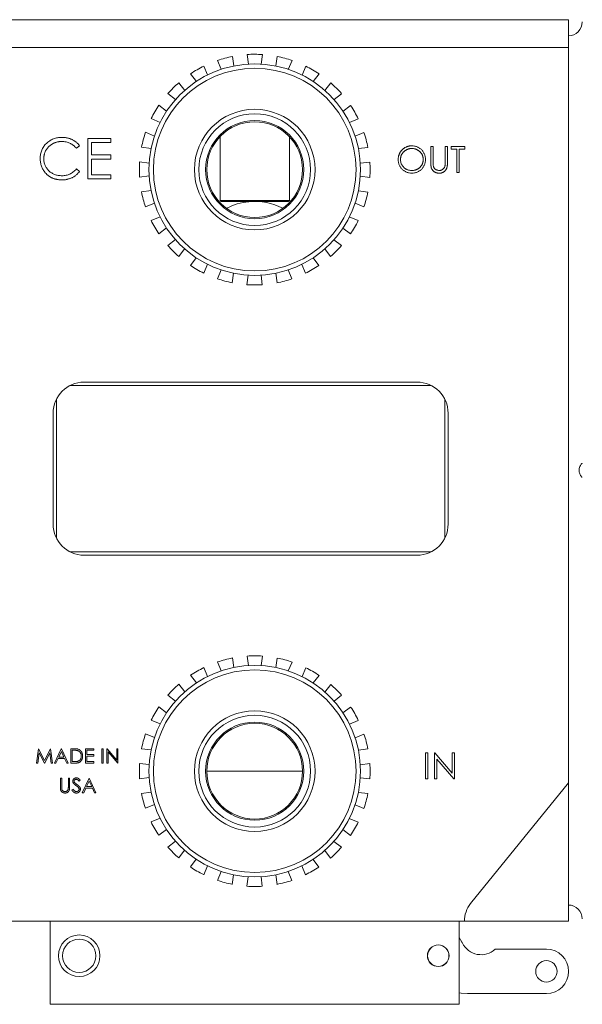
# Model space of a CAD drawing. Header units: inches. Extents: x 1.11 to 7.73, y 1.34 to 8.12.
# Tile 3 of 13: x 5.65 to 6.5, y 1.34 to 2.82. Entities that reach past the tile are written whole.
import ezdxf

# ---------------------------------------------------------------- set-up
doc = ezdxf.new("R2010")
doc.units = ezdxf.units.IN
doc.header["$MEASUREMENT"] = 0

msp = doc.modelspace()

# ---------------------------------------------------------------- linework, layer by layer
at = {"color": 7, "linetype": 'Continuous', "lineweight": 15}
for p, q in [((5.5318, 2.8214), (6.4742, 2.8214)), ((6.4742, 2.8214), (6.4742, 2.7798)), ((6.4742, 2.7798), (5.5318, 2.7798)), ((5.9696, 2.7663), (5.9715, 2.7519)), ((5.9935, 2.7548), (5.9916, 2.7692)), ((6.0147, 2.7691), (6.0128, 2.7548)), ((6.0349, 2.7519), (6.0368, 2.7662)), ((6.4742, 1.6749), (6.4742, 2.7798)), ((5.9267, 2.7518), (5.9322, 2.7384)), ((5.9528, 2.7469), (5.9472, 2.7603)), ((6.0591, 2.7602), (6.0535, 2.7468)), ((6.0741, 2.7383), (6.0796, 2.7517)), ((5.9155, 2.7288), (5.9067, 2.7403)), ((6.0996, 2.7401), (6.0908, 2.7286)), ((5.889, 2.7268), (5.8978, 2.7153)), ((6.1084, 2.7151), (6.1173, 2.7266)), ((5.8841, 2.7016), (5.8727, 2.7104)), ((6.1336, 2.7102), (6.1221, 2.7014)), ((5.8591, 2.6928), (5.8706, 2.684)), ((6.1356, 2.6837), (6.1471, 2.6925)), ((5.8609, 2.6672), (5.8475, 2.6728)), ((6.1586, 2.6725), (6.1453, 2.667)), ((5.839, 2.6523), (5.8524, 2.6467)), ((6.1538, 2.6464), (6.1671, 2.652)), ((5.7867, 2.6431), (5.7524, 2.6431)), ((5.7524, 2.6431), (5.7524, 2.5824)), ((5.7579, 2.6182), (5.7579, 2.6369)), ((5.7579, 2.6369), (5.7867, 2.6369)), ((5.7867, 2.6369), (5.7867, 2.6431)), ((5.9509, 2.6458), (5.9509, 2.5499)), ((6.0551, 2.5499), (6.0551, 2.6458)), ((5.7352, 2.6283), (5.74, 2.632)), ((5.7867, 2.6182), (5.7579, 2.6182)), ((5.7867, 2.612), (5.7867, 2.6182)), ((5.8474, 2.628), (5.833, 2.6299)), ((6.1731, 2.6296), (6.1587, 2.6278)), ((6.2711, 2.6309), (6.2675, 2.6309)), ((6.2675, 2.6309), (6.2675, 2.6074)), ((6.2711, 2.6075), (6.2711, 2.6309)), ((6.2926, 2.6309), (6.2891, 2.6309)), ((6.2891, 2.6309), (6.2891, 2.6075)), ((6.2926, 2.6074), (6.2926, 2.6309)), ((6.3186, 2.6309), (6.2981, 2.6309)), ((6.2981, 2.6309), (6.2981, 2.6269)), ((6.2981, 2.6269), (6.3066, 2.6269)), ((6.3066, 2.6269), (6.3066, 2.5919)), ((6.3101, 2.5919), (6.3101, 2.6269)), ((6.3101, 2.6269), (6.3186, 2.6269)), ((6.3186, 2.6269), (6.3186, 2.6309)), ((5.7579, 2.5886), (5.7579, 2.612)), ((5.7579, 2.612), (5.7867, 2.612)), ((5.8301, 2.6079), (5.8444, 2.606)), ((6.1616, 2.6057), (6.176, 2.6076)), ((5.74, 2.5936), (5.7352, 2.5972)), ((5.7867, 2.5886), (5.7579, 2.5886)), ((5.7867, 2.5824), (5.7867, 2.5886)), ((6.3066, 2.5919), (6.3101, 2.5919)), ((5.7524, 2.5824), (5.7867, 2.5824)), ((5.8444, 2.5867), (5.8301, 2.5848)), ((6.176, 2.5845), (6.1616, 2.5864)), ((5.8329, 2.5628), (5.8473, 2.5646)), ((6.1587, 2.5643), (6.173, 2.5624)), ((5.8523, 2.5459), (5.8389, 2.5404)), ((5.9509, 2.5499), (5.9526, 2.5483)), ((5.9509, 2.5499), (6.003, 2.5499)), ((6.003, 2.5483), (5.9526, 2.5483)), ((6.003, 2.5499), (6.0551, 2.5499)), ((6.0534, 2.5483), (6.003, 2.5483)), ((6.0534, 2.5483), (6.0551, 2.5499)), ((6.167, 2.5401), (6.1537, 2.5457)), ((5.8474, 2.5199), (5.8608, 2.5254)), ((6.1451, 2.5251), (6.1585, 2.5196)), ((5.8704, 2.5086), (5.8589, 2.4998)), ((6.1469, 2.4996), (6.1355, 2.5084)), ((5.8725, 2.4822), (5.8839, 2.491)), ((6.1219, 2.4908), (6.1334, 2.482)), ((5.8976, 2.4773), (5.8888, 2.4658)), ((6.117, 2.4656), (6.1082, 2.4771)), ((5.9064, 2.4523), (5.9152, 2.4638)), ((6.0906, 2.4636), (6.0994, 2.4521)), ((5.932, 2.4541), (5.9264, 2.4407)), ((5.9469, 2.4322), (5.9525, 2.4456)), ((6.0533, 2.4455), (6.0588, 2.4321)), ((6.0793, 2.4406), (6.0738, 2.4539)), ((5.9712, 2.4405), (5.9693, 2.4262)), ((5.9913, 2.4233), (5.9932, 2.4376)), ((6.0126, 2.4376), (6.0144, 2.4232)), ((6.0365, 2.4261), (6.0346, 2.4405)), ((6.2679, 2.2719), (5.7258, 2.2719)), ((6.2468, 2.2769), (5.7468, 2.2769)), ((5.7052, 2.2513), (5.7052, 2.0426)), ((6.2885, 2.0426), (6.2885, 2.2513)), ((5.7002, 2.2303), (5.7002, 2.0636)), ((6.2935, 2.0636), (6.2935, 2.2303)), ((5.7258, 2.0219), (6.2679, 2.0219)), ((5.7468, 2.0169), (6.2468, 2.0169)), ((5.9935, 1.8511), (5.9916, 1.8655)), ((6.0147, 1.8655), (6.0128, 1.8511)), ((5.9528, 1.8433), (5.9472, 1.8566)), ((5.9696, 1.8626), (5.9715, 1.8482)), ((6.0349, 1.8482), (6.0368, 1.8625)), ((6.0591, 1.8565), (6.0535, 1.8432)), ((5.9155, 1.8251), (5.9067, 1.8366)), ((5.9267, 1.8482), (5.9322, 1.8348)), ((6.0741, 1.8346), (6.0796, 1.848)), ((6.0996, 1.8364), (6.0908, 1.825)), ((5.889, 1.8231), (5.8978, 1.8116)), ((6.1084, 1.8114), (6.1173, 1.8229)), ((5.8841, 1.7979), (5.8727, 1.8068)), ((6.1336, 1.8065), (6.1221, 1.7977)), ((5.8591, 1.7891), (5.8706, 1.7803)), ((6.1356, 1.7801), (6.1471, 1.7889)), ((5.8609, 1.7636), (5.8475, 1.7691)), ((6.1586, 1.7688), (6.1453, 1.7633)), ((5.839, 1.7486), (5.8524, 1.7431)), ((6.1538, 1.7428), (6.1671, 1.7483)), ((5.6781, 1.7263), (5.6752, 1.7046)), ((5.6772, 1.7046), (5.6793, 1.7202)), ((5.6784, 1.7263), (5.6781, 1.7263)), ((5.6873, 1.7085), (5.6784, 1.7263)), ((5.6793, 1.7202), (5.6871, 1.7046)), ((5.6963, 1.7263), (5.6873, 1.7085)), ((5.6876, 1.7046), (5.6954, 1.7202)), ((5.6954, 1.7202), (5.6975, 1.7046)), ((5.6965, 1.7263), (5.6963, 1.7263)), ((5.6994, 1.7046), (5.6965, 1.7263)), ((5.7125, 1.7263), (5.7022, 1.7046)), ((5.7126, 1.7221), (5.7087, 1.7138)), ((5.7128, 1.7263), (5.7125, 1.7263)), ((5.7164, 1.7138), (5.7126, 1.7221)), ((5.7228, 1.7046), (5.7128, 1.7263)), ((5.7311, 1.7263), (5.7267, 1.7263)), ((5.7267, 1.7263), (5.7267, 1.7046)), ((5.7286, 1.7241), (5.7286, 1.7068)), ((5.7302, 1.7241), (5.7286, 1.7241)), ((5.7612, 1.7263), (5.7489, 1.7263)), ((5.7489, 1.7263), (5.7489, 1.7046)), ((5.7509, 1.7174), (5.7509, 1.7241)), ((5.7509, 1.7241), (5.7612, 1.7241)), ((5.7612, 1.7174), (5.7509, 1.7174)), ((5.7612, 1.7241), (5.7612, 1.7263)), ((5.7612, 1.7152), (5.7612, 1.7174)), ((5.7754, 1.7263), (5.7734, 1.7263)), ((5.7734, 1.7263), (5.7734, 1.7046)), ((5.7754, 1.7046), (5.7754, 1.7263)), ((5.7814, 1.7263), (5.7809, 1.7263)), ((5.7809, 1.7263), (5.7809, 1.7046)), ((5.7957, 1.7092), (5.7814, 1.7263)), ((5.7829, 1.7216), (5.7972, 1.7046)), ((5.7829, 1.7046), (5.7829, 1.7216)), ((5.7976, 1.7263), (5.7957, 1.7263)), ((5.7957, 1.7263), (5.7957, 1.7092)), ((5.7976, 1.7046), (5.7976, 1.7263)), ((5.8474, 1.7244), (5.833, 1.7263)), ((6.1731, 1.726), (6.1587, 1.7241)), ((6.263, 1.7202), (6.2595, 1.7202)), ((6.2595, 1.7202), (6.2595, 1.6811)), ((6.263, 1.6811), (6.263, 1.7202)), ((6.2738, 1.7202), (6.273, 1.7202)), ((6.273, 1.7202), (6.273, 1.6811)), ((6.2996, 1.6895), (6.2738, 1.7202)), ((6.3031, 1.7202), (6.2996, 1.7202)), ((6.2996, 1.7202), (6.2996, 1.6895)), ((6.3031, 1.6811), (6.3031, 1.7202)), ((5.6752, 1.7046), (5.6772, 1.7046)), ((5.6871, 1.7046), (5.6876, 1.7046)), ((5.6975, 1.7046), (5.6994, 1.7046)), ((5.7022, 1.7046), (5.7043, 1.7046)), ((5.7043, 1.7046), (5.7076, 1.7116)), ((5.7076, 1.7116), (5.7175, 1.7116)), ((5.7087, 1.7138), (5.7164, 1.7138)), ((5.7175, 1.7116), (5.7207, 1.7046)), ((5.7207, 1.7046), (5.7228, 1.7046)), ((5.7267, 1.7046), (5.7334, 1.7046)), ((5.7286, 1.7068), (5.7311, 1.7068)), ((5.7489, 1.7046), (5.7612, 1.7046)), ((5.7509, 1.7068), (5.7509, 1.7152)), ((5.7509, 1.7152), (5.7612, 1.7152)), ((5.7612, 1.7068), (5.7509, 1.7068)), ((5.7612, 1.7046), (5.7612, 1.7068)), ((5.7734, 1.7046), (5.7754, 1.7046)), ((5.7809, 1.7046), (5.7829, 1.7046)), ((5.7972, 1.7046), (5.7976, 1.7046)), ((5.8301, 1.7042), (5.8444, 1.7023)), ((6.1616, 1.7021), (6.176, 1.7039)), ((6.2765, 1.7107), (6.3023, 1.6811)), ((6.2765, 1.6811), (6.2765, 1.7107)), ((5.7131, 1.6819), (5.7111, 1.6819)), ((5.7111, 1.6819), (5.7111, 1.6688)), ((5.7131, 1.6689), (5.7131, 1.6819)), ((5.725, 1.6819), (5.7231, 1.6819)), ((5.7231, 1.6819), (5.7231, 1.6689)), ((5.725, 1.6688), (5.725, 1.6819)), ((5.7391, 1.6775), (5.7409, 1.6788)), ((5.7542, 1.6819), (5.7439, 1.6602)), ((5.7544, 1.6777), (5.7504, 1.6694)), ((5.7545, 1.6819), (5.7542, 1.6819)), ((5.7582, 1.6694), (5.7544, 1.6777)), ((5.7645, 1.6602), (5.7545, 1.6819)), ((5.8444, 1.683), (5.8301, 1.6811)), ((6.176, 1.6808), (6.1616, 1.6827)), ((6.2595, 1.6811), (6.263, 1.6811)), ((6.273, 1.6811), (6.2765, 1.6811)), ((6.3023, 1.6811), (6.3031, 1.6811)), ((6.4742, 1.6749), (6.3273, 1.4935)), ((6.4742, 1.4673), (6.4742, 1.6749)), ((5.7302, 1.6655), (5.7284, 1.6644)), ((5.7439, 1.6602), (5.7461, 1.6602)), ((5.7461, 1.6602), (5.7494, 1.6672)), ((5.7494, 1.6672), (5.7592, 1.6672)), ((5.7504, 1.6694), (5.7582, 1.6694)), ((5.7592, 1.6672), (5.7624, 1.6602)), ((5.7624, 1.6602), (5.7645, 1.6602)), ((5.8329, 1.6591), (5.8473, 1.661)), ((6.1587, 1.6607), (6.173, 1.6588)), ((5.8523, 1.6423), (5.8389, 1.6367)), ((6.167, 1.6364), (6.1537, 1.642)), ((5.8474, 1.6162), (5.8608, 1.6217)), ((6.1451, 1.6215), (6.1585, 1.6159)), ((5.8704, 1.605), (5.8589, 1.5962)), ((6.1469, 1.5959), (6.1355, 1.6047)), ((5.8725, 1.5785), (5.8839, 1.5873)), ((6.1219, 1.5871), (6.1334, 1.5783)), ((5.8976, 1.5736), (5.8888, 1.5622)), ((6.117, 1.562), (6.1082, 1.5734)), ((5.9064, 1.5486), (5.9152, 1.5601)), ((6.0906, 1.5599), (6.0994, 1.5484)), ((5.932, 1.5504), (5.9264, 1.537)), ((5.9469, 1.5285), (5.9525, 1.5419)), ((6.0533, 1.5418), (6.0588, 1.5284)), ((6.0793, 1.5369), (6.0738, 1.5503)), ((5.9712, 1.5369), (5.9693, 1.5225)), ((5.9913, 1.5196), (5.9932, 1.5339)), ((6.0126, 1.5339), (6.0144, 1.5196)), ((6.0365, 1.5224), (6.0346, 1.5368)), ((5.5318, 1.4673), (5.696, 1.4673)), ((5.696, 1.4673), (5.696, 1.3423)), ((5.696, 1.4673), (6.31, 1.4673)), ((6.31, 1.4673), (6.31, 1.3423)), ((6.31, 1.4673), (6.318, 1.4673)), ((6.318, 1.4673), (6.4742, 1.4673)), ((6.3141, 1.4357), (6.31, 1.4427)), ((6.4413, 1.4251), (6.3642, 1.4252)), ((6.3226, 1.3586), (6.4412, 1.3584)), ((5.696, 1.3423), (6.31, 1.3423))]:
    msp.add_line(p, q, dxfattribs=at)
at = {"color": 8, "linetype": 'Continuous', "lineweight": 15}
msp.add_line((6.0749, 1.6926), (5.9311, 1.6926), dxfattribs=at)
at = {"color": 7, "linetype": 'Continuous', "lineweight": 15, "flags": 128}
msp.add_lwpolyline([(6.3226, 1.3586), (6.3129, 1.359), (6.31, 1.3593)], dxfattribs=at)
at = {"color": 7, "linetype": 'Continuous', "lineweight": 15}
for centre, radius in [((6.003, 2.5962), 0.1589), ((6.003, 2.5962), 0.1522), ((6.003, 2.5962), 0.0906), ((6.003, 2.5962), 0.0839), ((6.003, 2.5962), 0.0737), ((6.003, 2.5962), 0.0719), ((6.003, 1.6925), 0.1589), ((6.003, 1.6925), 0.1522), ((6.003, 1.6925), 0.0906), ((6.003, 1.6925), 0.0839), ((6.003, 1.6925), 0.0737), ((6.003, 1.6925), 0.0719), ((5.7394, 1.4152), 0.0312), ((5.7394, 1.4152), 0.025), ((6.2787, 1.4153), 0.0163), ((6.2787, 1.4153), 0.0161), ((6.4412, 1.3918), 0.0161)]:
    msp.add_circle(centre, radius, dxfattribs=at)
for centre, radius, start, end in [((6.4742, 2.8181), 0.0208, 270, 0), ((6.003, 2.5962), 0.1733, 101.1236, 108.773), ((6.003, 2.5962), 0.1733, 86.1236, 93.773), ((6.003, 2.5962), 0.1733, 71.1236, 78.773), ((6.003, 2.5962), 0.1733, 116.1236, 123.773), ((6.003, 2.5962), 0.1733, 56.1236, 63.773), ((6.003, 2.5962), 0.1733, 131.1236, 138.773), ((6.003, 2.5962), 0.1733, 41.1236, 48.773), ((6.003, 2.5962), 0.1733, 146.1236, 153.773), ((6.003, 2.5962), 0.1733, 26.1236, 33.773), ((6.003, 2.5962), 0.1733, 161.1236, 168.773), ((6.003, 2.5962), 0.1733, 11.1236, 18.773), ((6.003, 2.5962), 0.1733, 176.1236, 183.773), ((6.003, 2.5962), 0.1733, 356.1236, 3.773), ((6.003, 2.5962), 0.1733, 191.1236, 198.773), ((6.003, 2.5962), 0.1733, 341.1236, 348.773), ((6.003, 2.4545), 0.0938, 95.4143, 116.9089), ((6.003, 2.4545), 0.0938, 63.0911, 95.4143), ((6.003, 2.5962), 0.1733, 206.1236, 213.773), ((6.003, 2.5962), 0.1733, 326.1236, 333.773), ((6.003, 2.5962), 0.1733, 221.1236, 228.773), ((6.003, 2.5962), 0.1733, 311.1236, 318.773), ((6.003, 2.5962), 0.1733, 236.1236, 243.773), ((6.003, 2.5962), 0.1733, 296.1236, 303.773), ((6.003, 2.5962), 0.1733, 251.1236, 258.773), ((6.003, 2.5962), 0.1733, 281.1236, 288.773), ((6.003, 2.5962), 0.1733, 266.1236, 273.773), ((5.7468, 2.2303), 0.0467, 90, 180), ((6.2468, 2.2303), 0.0467, 360, 90), ((5.7468, 2.0636), 0.0467, 180, 270), ((6.2468, 2.0636), 0.0467, 270, 360), ((6.003, 1.6925), 0.1733, 86.1236, 93.773), ((6.003, 1.6925), 0.1733, 101.1236, 108.773), ((6.003, 1.6925), 0.1733, 71.1236, 78.773), ((6.003, 1.6925), 0.1733, 116.1236, 123.773), ((6.003, 1.6925), 0.1733, 56.1236, 63.773), ((6.003, 1.6925), 0.1733, 131.1236, 138.773), ((6.003, 1.6925), 0.1733, 41.1236, 48.773), ((6.003, 1.6925), 0.1733, 146.1236, 153.773), ((6.003, 1.6925), 0.1733, 26.1236, 33.773), ((6.003, 1.6925), 0.1733, 161.1236, 168.773), ((6.003, 1.6925), 0.1733, 11.1236, 18.773), ((6.003, 1.6925), 0.1733, 176.1236, 183.773), ((6.003, 1.6925), 0.1733, 356.1236, 3.773), ((6.003, 1.6925), 0.1733, 191.1236, 198.773), ((6.003, 1.6925), 0.1733, 341.1236, 348.773), ((6.003, 1.6925), 0.1733, 206.1236, 213.773), ((6.003, 1.6925), 0.1733, 326.1236, 333.773), ((6.003, 1.6925), 0.1733, 221.1236, 228.773), ((6.003, 1.6925), 0.1733, 311.1236, 318.773), ((6.003, 1.6925), 0.1733, 236.1236, 243.773), ((6.003, 1.6925), 0.1733, 296.1236, 303.773), ((6.003, 1.6925), 0.1733, 251.1236, 258.773), ((6.003, 1.6925), 0.1733, 281.1236, 288.773), ((6.003, 1.6925), 0.1733, 266.1236, 273.773), ((6.3597, 1.4673), 0.0417, 141, 180), ((6.4742, 1.4706), 0.0208, 0, 90), ((6.3321, 1.446), 0.0208, 209.9362, 214.4008), ((6.343, 1.4481), 0.0313, 206.2912, 312.7697), ((6.4412, 1.3918), 0.0333, 269.9362, 89.9362)]:
    msp.add_arc(centre, radius, start, end, dxfattribs=at)
for points, knots in [([(5.7134, 2.6447), (5.7112, 2.6447), (5.7079, 2.6444), (5.7036, 2.6435), (5.7006, 2.6425), (5.6977, 2.6412), (5.695, 2.6396), (5.6924, 2.6377), (5.69, 2.6356), (5.6879, 2.6333), (5.686, 2.6308), (5.6843, 2.6282), (5.683, 2.6254), (5.682, 2.6225), (5.681, 2.6184), (5.6807, 2.6152), (5.6807, 2.6131)], [0, 0, 0, 0, 0.133185, 0.196585, 0.258754, 0.320345, 0.381783, 0.443742, 0.507257, 0.57053, 0.631765, 0.692252, 0.751986, 0.812045, 0.872986, 1, 1, 1, 1]), ([(5.6862, 2.6127), (5.6862, 2.6139), (5.6863, 2.6156), (5.6867, 2.6179), (5.687, 2.6196), (5.6875, 2.6212), (5.6881, 2.6228), (5.6888, 2.6243), (5.6896, 2.6258), (5.6906, 2.6272), (5.6915, 2.6285), (5.6926, 2.6298), (5.6938, 2.631), (5.6951, 2.6321), (5.6964, 2.6332), (5.6979, 2.6341), (5.6994, 2.635), (5.701, 2.6358), (5.7026, 2.6365), (5.7043, 2.6371), (5.706, 2.6376), (5.7077, 2.638), (5.7101, 2.6383), (5.7119, 2.6385), (5.7131, 2.6385)], [0, 0, 0, 0, 0.085457, 0.126681, 0.167541, 0.208224, 0.248373, 0.288616, 0.329131, 0.369595, 0.41002, 0.450117, 0.490508, 0.531182, 0.572314, 0.614075, 0.656879, 0.699847, 0.74235, 0.784597, 0.827248, 0.869537, 0.912498, 1, 1, 1, 1]), ([(5.7131, 2.6385), (5.7153, 2.6385), (5.7185, 2.6381), (5.7226, 2.6371), (5.725, 2.6361), (5.7269, 2.6352), (5.7282, 2.6345), (5.7295, 2.6336), (5.7308, 2.6327), (5.7319, 2.6317), (5.7335, 2.6303), (5.7345, 2.6291), (5.7352, 2.6283)], [0, 0, 0, 0, 0.259156, 0.383852, 0.507544, 0.569027, 0.63015, 0.690705, 0.751706, 0.812879, 0.874525, 1, 1, 1, 1]), ([(5.74, 2.632), (5.7392, 2.633), (5.7381, 2.6344), (5.7363, 2.6361), (5.735, 2.6374), (5.7335, 2.6385), (5.732, 2.6395), (5.7304, 2.6405), (5.7287, 2.6414), (5.727, 2.6421), (5.7252, 2.6428), (5.7234, 2.6434), (5.7215, 2.6439), (5.7196, 2.6442), (5.7169, 2.6446), (5.7148, 2.6447), (5.7134, 2.6447)], [0, 0, 0, 0, 0.120645, 0.180372, 0.240194, 0.299808, 0.36026, 0.42121, 0.482873, 0.54493, 0.607605, 0.670733, 0.734318, 0.798785, 0.864317, 1, 1, 1, 1]), ([(6.2388, 2.6319), (6.2379, 2.632), (6.2365, 2.6319), (6.2348, 2.6316), (6.2335, 2.6313), (6.2322, 2.6309), (6.231, 2.6304), (6.2298, 2.6299), (6.2286, 2.6292), (6.2274, 2.6285), (6.2264, 2.6277), (6.2253, 2.6269), (6.2244, 2.626), (6.2235, 2.625), (6.2227, 2.624), (6.2219, 2.6229), (6.2212, 2.6217), (6.2205, 2.6205), (6.22, 2.6192), (6.2195, 2.618), (6.2191, 2.6167), (6.2188, 2.6154), (6.2186, 2.6135), (6.2185, 2.6122), (6.2185, 2.6112)], [0, 0, 0, 0, 0.083453, 0.124502, 0.165114, 0.205951, 0.246961, 0.288008, 0.329916, 0.371661, 0.413015, 0.454025, 0.494874, 0.535911, 0.57718, 0.618985, 0.661557, 0.703994, 0.746247, 0.788082, 0.829848, 0.87188, 0.914127, 1, 1, 1, 1]), ([(6.2389, 2.6279), (6.2382, 2.628), (6.2371, 2.6279), (6.2356, 2.6276), (6.2346, 2.6274), (6.2335, 2.6271), (6.2325, 2.6267), (6.2315, 2.6262), (6.2305, 2.6257), (6.2295, 2.6251), (6.2286, 2.6245), (6.2277, 2.6238), (6.2269, 2.6231), (6.2261, 2.6223), (6.2254, 2.6215), (6.2248, 2.6206), (6.2242, 2.6197), (6.2237, 2.6187), (6.2232, 2.6178), (6.2228, 2.6167), (6.2225, 2.6157), (6.2223, 2.6146), (6.2221, 2.6131), (6.222, 2.612), (6.222, 2.6113)], [0, 0, 0, 0, 0.083645, 0.124984, 0.166247, 0.207702, 0.249631, 0.291742, 0.334743, 0.37746, 0.419556, 0.461044, 0.502096, 0.542891, 0.583801, 0.624864, 0.666225, 0.707399, 0.748557, 0.789655, 0.83074, 0.87207, 0.913993, 1, 1, 1, 1]), ([(6.2595, 2.6114), (6.2595, 2.6128), (6.2594, 2.6149), (6.2587, 2.6175), (6.2581, 2.6194), (6.2572, 2.6212), (6.2562, 2.6229), (6.255, 2.6245), (6.2536, 2.626), (6.2521, 2.6274), (6.2504, 2.6286), (6.2487, 2.6297), (6.2469, 2.6305), (6.245, 2.6311), (6.2423, 2.6318), (6.2402, 2.6319), (6.2388, 2.6319)], [0, 0, 0, 0, 0.12839, 0.18983, 0.250655, 0.310909, 0.371769, 0.433475, 0.497029, 0.560599, 0.622738, 0.683886, 0.745011, 0.806587, 0.869251, 1, 1, 1, 1]), ([(6.256, 2.6114), (6.256, 2.6122), (6.256, 2.6133), (6.2557, 2.6148), (6.2555, 2.6158), (6.2552, 2.6168), (6.2548, 2.6178), (6.2543, 2.6188), (6.2538, 2.6198), (6.2532, 2.6207), (6.2526, 2.6215), (6.2519, 2.6223), (6.2511, 2.6231), (6.2503, 2.6238), (6.2494, 2.6245), (6.2485, 2.6251), (6.2475, 2.6257), (6.2465, 2.6262), (6.2455, 2.6267), (6.2444, 2.6271), (6.2434, 2.6274), (6.2423, 2.6276), (6.2408, 2.6279), (6.2397, 2.628), (6.2389, 2.6279)], [0, 0, 0, 0, 0.08513, 0.126473, 0.167453, 0.207976, 0.248249, 0.28875, 0.32967, 0.370537, 0.411129, 0.451819, 0.492406, 0.533486, 0.575263, 0.617441, 0.660672, 0.70394, 0.746868, 0.789079, 0.831104, 0.873238, 0.915166, 1, 1, 1, 1]), ([(5.6807, 2.6131), (5.6807, 2.6111), (5.681, 2.608), (5.6818, 2.6041), (5.6826, 2.6013), (5.6837, 2.5987), (5.6855, 2.5953), (5.6872, 2.5929), (5.6884, 2.5914)], [0, 0, 0, 0, 0.261042, 0.386386, 0.509266, 0.63122, 0.752844, 1, 1, 1, 1]), ([(5.7135, 2.587), (5.7116, 2.587), (5.7088, 2.5873), (5.7052, 2.588), (5.7027, 2.5888), (5.7003, 2.5899), (5.698, 2.5911), (5.6959, 2.5926), (5.6939, 2.5943), (5.6921, 2.5962), (5.6905, 2.5982), (5.6892, 2.6004), (5.6881, 2.6026), (5.6872, 2.605), (5.6864, 2.6083), (5.6862, 2.6109), (5.6862, 2.6127)], [0, 0, 0, 0, 0.135498, 0.199771, 0.262666, 0.324516, 0.386081, 0.448275, 0.51116, 0.573674, 0.634571, 0.694424, 0.753854, 0.813274, 0.87371, 1, 1, 1, 1]), ([(6.2185, 2.6112), (6.2185, 2.6099), (6.2187, 2.6079), (6.2193, 2.6053), (6.2199, 2.6034), (6.2208, 2.6016), (6.2218, 2.5999), (6.223, 2.5983), (6.2244, 2.5968), (6.2259, 2.5954), (6.2276, 2.5942), (6.2293, 2.5932), (6.2311, 2.5923), (6.2329, 2.5917), (6.2356, 2.5911), (6.2377, 2.5909), (6.2391, 2.5909)], [0, 0, 0, 0, 0.12685, 0.187996, 0.248548, 0.309, 0.370295, 0.432507, 0.496733, 0.560974, 0.62372, 0.68543, 0.746541, 0.807928, 0.870253, 1, 1, 1, 1]), ([(6.222, 2.6113), (6.222, 2.6101), (6.2221, 2.6085), (6.2226, 2.6064), (6.2232, 2.6049), (6.2239, 2.6035), (6.2248, 2.6021), (6.2258, 2.6008), (6.2269, 2.5996), (6.2282, 2.5985), (6.2295, 2.5975), (6.2309, 2.5967), (6.2324, 2.5961), (6.234, 2.5955), (6.2361, 2.595), (6.2378, 2.5949), (6.2389, 2.5949)], [0, 0, 0, 0, 0.126899, 0.187747, 0.24815, 0.308586, 0.369583, 0.431827, 0.49618, 0.560668, 0.623504, 0.68526, 0.746537, 0.808327, 0.870486, 1, 1, 1, 1]), ([(6.2389, 2.5949), (6.2397, 2.5949), (6.2408, 2.595), (6.2423, 2.5952), (6.2434, 2.5954), (6.2445, 2.5957), (6.2456, 2.5961), (6.2466, 2.5965), (6.2476, 2.5971), (6.2486, 2.5976), (6.2495, 2.5982), (6.2503, 2.5989), (6.2511, 2.5996), (6.2519, 2.6004), (6.2526, 2.6012), (6.2532, 2.6021), (6.2538, 2.603), (6.2543, 2.604), (6.2548, 2.605), (6.2552, 2.606), (6.2555, 2.607), (6.2557, 2.6081), (6.256, 2.6096), (6.256, 2.6107), (6.256, 2.6114)], [0, 0, 0, 0, 0.086538, 0.129177, 0.171436, 0.213416, 0.255266, 0.297369, 0.339941, 0.382347, 0.423953, 0.464871, 0.505572, 0.546003, 0.586568, 0.627065, 0.668271, 0.709549, 0.750428, 0.791096, 0.832027, 0.873136, 0.914611, 1, 1, 1, 1]), ([(6.2391, 2.5909), (6.2404, 2.5909), (6.2425, 2.5911), (6.2451, 2.5917), (6.247, 2.5923), (6.2488, 2.5932), (6.2505, 2.5942), (6.2521, 2.5954), (6.2536, 2.5968), (6.255, 2.5984), (6.2562, 2.6), (6.2572, 2.6017), (6.2581, 2.6035), (6.2587, 2.6054), (6.2594, 2.608), (6.2595, 2.61), (6.2595, 2.6114)], [0, 0, 0, 0, 0.128329, 0.189845, 0.250754, 0.311545, 0.372864, 0.435313, 0.499433, 0.563569, 0.626211, 0.687612, 0.748622, 0.80968, 0.871431, 1, 1, 1, 1]), ([(6.2675, 2.6074), (6.2675, 2.6064), (6.2676, 2.6051), (6.2676, 2.6034), (6.2677, 2.6024), (6.2678, 2.6014), (6.268, 2.6003), (6.2681, 2.5996), (6.2682, 2.5991)], [0, 0, 0, 0, 0.331635, 0.476313, 0.60789, 0.725665, 0.830535, 1, 1, 1, 1]), ([(6.2712, 2.6023), (6.2712, 2.6026), (6.2711, 2.603), (6.2711, 2.6036), (6.2711, 2.6042), (6.2711, 2.6049), (6.2711, 2.606), (6.2711, 2.6069), (6.2711, 2.6075)], [0, 0, 0, 0, 0.137626, 0.234023, 0.349962, 0.483901, 0.637395, 1, 1, 1, 1]), ([(6.2805, 2.5909), (6.2811, 2.5909), (6.2821, 2.5909), (6.2834, 2.5912), (6.2844, 2.5915), (6.2852, 2.5918), (6.2861, 2.5922), (6.2869, 2.5927), (6.2876, 2.5933), (6.2884, 2.5939), (6.289, 2.5945), (6.2896, 2.5952), (6.2901, 2.5959), (6.2906, 2.5966), (6.291, 2.5973), (6.2913, 2.5981), (6.2916, 2.5989), (6.2918, 2.5997), (6.292, 2.6006), (6.2922, 2.6016), (6.2923, 2.6026), (6.2925, 2.6037), (6.2926, 2.6053), (6.2926, 2.6065), (6.2926, 2.6074)], [0, 0, 0, 0, 0.087786, 0.129629, 0.170539, 0.210912, 0.251398, 0.291567, 0.332021, 0.372355, 0.411619, 0.449515, 0.487208, 0.523705, 0.559991, 0.596142, 0.632114, 0.669511, 0.709517, 0.751508, 0.796008, 0.843022, 0.892941, 1, 1, 1, 1]), ([(6.2891, 2.6075), (6.2891, 2.6068), (6.2891, 2.6058), (6.289, 2.6046), (6.289, 2.6038), (6.2889, 2.6031), (6.2888, 2.6023), (6.2888, 2.6018), (6.2887, 2.6015)], [0, 0, 0, 0, 0.344436, 0.493598, 0.626189, 0.742198, 0.844379, 1, 1, 1, 1]), ([(5.6884, 2.5914), (5.6892, 2.5906), (5.6904, 2.5893), (5.6921, 2.5878), (5.6934, 2.5868), (5.6948, 2.5858), (5.6963, 2.5849), (5.6978, 2.5841), (5.6993, 2.5834), (5.7009, 2.5828), (5.7026, 2.5823), (5.7042, 2.5818), (5.706, 2.5815), (5.7078, 2.5812), (5.7103, 2.5809), (5.7122, 2.5808), (5.7135, 2.5808)], [0, 0, 0, 0, 0.123052, 0.183446, 0.243244, 0.303001, 0.362802, 0.422604, 0.483004, 0.54382, 0.605246, 0.667586, 0.73122, 0.796083, 0.86225, 1, 1, 1, 1]), ([(5.7352, 2.5972), (5.7338, 2.5956), (5.7315, 2.5933), (5.7281, 2.591), (5.7254, 2.5895), (5.7226, 2.5884), (5.7187, 2.5873), (5.7156, 2.587), (5.7135, 2.587)], [0, 0, 0, 0, 0.259091, 0.382819, 0.50406, 0.625245, 0.747051, 1, 1, 1, 1]), ([(5.7135, 2.5808), (5.7149, 2.5808), (5.7169, 2.5809), (5.7196, 2.5812), (5.7215, 2.5816), (5.7233, 2.5821), (5.7252, 2.5827), (5.7269, 2.5833), (5.7286, 2.5841), (5.7303, 2.585), (5.7319, 2.5859), (5.7334, 2.587), (5.7349, 2.5881), (5.7363, 2.5894), (5.738, 2.5911), (5.7392, 2.5926), (5.74, 2.5936)], [0, 0, 0, 0, 0.133987, 0.199215, 0.263039, 0.326471, 0.388856, 0.45078, 0.512609, 0.574054, 0.635137, 0.695721, 0.756273, 0.816525, 0.876947, 1, 1, 1, 1]), ([(6.2682, 2.5991), (6.2684, 2.5985), (6.2688, 2.5976), (6.2694, 2.5965), (6.2699, 2.5958), (6.2705, 2.595), (6.2711, 2.5943), (6.2718, 2.5937), (6.2726, 2.5931), (6.2734, 2.5926), (6.2743, 2.5921), (6.2752, 2.5918), (6.2762, 2.5914), (6.2772, 2.5912), (6.2786, 2.5909), (6.2797, 2.5909), (6.2805, 2.5909)], [0, 0, 0, 0, 0.119896, 0.178913, 0.237002, 0.295709, 0.355105, 0.415284, 0.47703, 0.539392, 0.601924, 0.664582, 0.728627, 0.793683, 0.860356, 1, 1, 1, 1]), ([(6.2803, 2.5949), (6.2795, 2.5949), (6.2784, 2.595), (6.2769, 2.5955), (6.2758, 2.5959), (6.2748, 2.5965), (6.2739, 2.5971), (6.2732, 2.5977), (6.2725, 2.5985), (6.2721, 2.5993), (6.2715, 2.6006), (6.2713, 2.6016), (6.2712, 2.6023)], [0, 0, 0, 0, 0.173832, 0.263125, 0.355661, 0.446096, 0.529932, 0.608116, 0.681865, 0.755567, 0.832234, 1, 1, 1, 1]), ([(6.2887, 2.6015), (6.2885, 2.6008), (6.2882, 2.5999), (6.2875, 2.5987), (6.287, 2.598), (6.2863, 2.5973), (6.2856, 2.5967), (6.2848, 2.5961), (6.284, 2.5957), (6.2831, 2.5953), (6.2818, 2.595), (6.2809, 2.5949), (6.2803, 2.5949)], [0, 0, 0, 0, 0.176207, 0.260678, 0.342217, 0.422849, 0.503634, 0.58472, 0.668472, 0.752238, 0.834697, 1, 1, 1, 1]), ([(6.4951, 2.1544), (6.495, 2.1546), (6.4949, 2.155), (6.4941, 2.1543), (6.493, 2.1528), (6.4916, 2.1504), (6.4905, 2.1476), (6.4901, 2.1446), (6.4904, 2.1418), (6.4912, 2.1391), (6.4925, 2.1366), (6.4939, 2.1347), (6.4949, 2.1337), (6.495, 2.1341), (6.4951, 2.1343)], [0, 0, 0, 0, 0.080621, 0.161148, 0.244751, 0.339261, 0.424498, 0.494539, 0.564704, 0.633824, 0.716213, 0.814952, 0.913958, 1, 1, 1, 1]), ([(5.7368, 1.7235), (5.7364, 1.7236), (5.7358, 1.7237), (5.7349, 1.7238), (5.7341, 1.7239), (5.7333, 1.724), (5.7319, 1.7241), (5.7309, 1.7241), (5.7302, 1.7241)], [0, 0, 0, 0, 0.179285, 0.286583, 0.405111, 0.535593, 0.67819, 1, 1, 1, 1]), ([(5.738, 1.7255), (5.7376, 1.7257), (5.7369, 1.7258), (5.736, 1.726), (5.7351, 1.7261), (5.7342, 1.7262), (5.7329, 1.7263), (5.7318, 1.7263), (5.7311, 1.7263)], [0, 0, 0, 0, 0.18423, 0.292169, 0.410633, 0.541156, 0.682594, 1, 1, 1, 1]), ([(5.7425, 1.7152), (5.7426, 1.7157), (5.7425, 1.7164), (5.7423, 1.7174), (5.7422, 1.718), (5.742, 1.7187), (5.7417, 1.7193), (5.7414, 1.7199), (5.741, 1.7205), (5.7407, 1.721), (5.7402, 1.7215), (5.7397, 1.7219), (5.7392, 1.7223), (5.7387, 1.7227), (5.7379, 1.7231), (5.7373, 1.7233), (5.7368, 1.7235)], [0, 0, 0, 0, 0.137813, 0.203226, 0.267174, 0.330024, 0.391794, 0.453084, 0.514334, 0.575, 0.634865, 0.694116, 0.753442, 0.813126, 0.87408, 1, 1, 1, 1]), ([(5.7445, 1.7152), (5.7445, 1.7158), (5.7444, 1.7167), (5.7443, 1.7179), (5.7441, 1.7187), (5.7438, 1.7195), (5.7435, 1.7203), (5.7432, 1.721), (5.7428, 1.7217), (5.7423, 1.7223), (5.7418, 1.723), (5.7413, 1.7235), (5.7407, 1.724), (5.7401, 1.7245), (5.7392, 1.725), (5.7385, 1.7253), (5.738, 1.7255)], [0, 0, 0, 0, 0.139466, 0.206349, 0.271441, 0.334996, 0.397655, 0.459593, 0.521506, 0.582395, 0.642353, 0.701298, 0.760125, 0.818845, 0.878306, 1, 1, 1, 1]), ([(5.7311, 1.7068), (5.7318, 1.7068), (5.7328, 1.7068), (5.7341, 1.7069), (5.7349, 1.707), (5.7356, 1.707), (5.7364, 1.7071), (5.737, 1.7073), (5.7373, 1.7074)], [0, 0, 0, 0, 0.330628, 0.475549, 0.606746, 0.725024, 0.829742, 1, 1, 1, 1]), ([(5.7334, 1.7046), (5.734, 1.7046), (5.7349, 1.7046), (5.7361, 1.7048), (5.7369, 1.7049), (5.7377, 1.705), (5.7383, 1.7052), (5.739, 1.7055), (5.7396, 1.7058), (5.7401, 1.7061), (5.7406, 1.7064), (5.7411, 1.7068), (5.7416, 1.7073), (5.742, 1.7078), (5.7424, 1.7083), (5.7428, 1.7088), (5.7431, 1.7094), (5.7435, 1.7101), (5.7437, 1.7107), (5.744, 1.7114), (5.7442, 1.7121), (5.7443, 1.7128), (5.7445, 1.7139), (5.7445, 1.7146), (5.7445, 1.7152)], [0, 0, 0, 0, 0.106928, 0.156011, 0.202185, 0.245558, 0.286533, 0.325147, 0.361673, 0.397287, 0.433066, 0.468805, 0.505262, 0.541925, 0.57988, 0.618417, 0.658386, 0.69892, 0.739756, 0.781177, 0.822976, 0.865705, 0.909193, 1, 1, 1, 1]), ([(5.7373, 1.7074), (5.7377, 1.7075), (5.7383, 1.7077), (5.739, 1.7081), (5.7395, 1.7085), (5.74, 1.7088), (5.7404, 1.7093), (5.7408, 1.7097), (5.7412, 1.7102), (5.7415, 1.7107), (5.7418, 1.7113), (5.742, 1.7119), (5.7422, 1.7125), (5.7424, 1.7131), (5.7425, 1.714), (5.7425, 1.7147), (5.7425, 1.7152)], [0, 0, 0, 0, 0.123338, 0.183125, 0.241783, 0.300579, 0.35968, 0.418882, 0.479531, 0.540851, 0.602303, 0.664463, 0.727806, 0.792895, 0.859672, 1, 1, 1, 1]), ([(5.7298, 1.6774), (5.7297, 1.6771), (5.7298, 1.6767), (5.7299, 1.6761), (5.7301, 1.6757), (5.7302, 1.6753), (5.7305, 1.6747), (5.7308, 1.6744), (5.731, 1.6741)], [0, 0, 0, 0, 0.244606, 0.366278, 0.487333, 0.611736, 0.737441, 1, 1, 1, 1]), ([(5.7351, 1.6825), (5.7346, 1.6825), (5.7339, 1.6824), (5.733, 1.6821), (5.7324, 1.6818), (5.7318, 1.6815), (5.7313, 1.681), (5.7308, 1.6805), (5.7304, 1.68), (5.7301, 1.6794), (5.7298, 1.6785), (5.7297, 1.6779), (5.7298, 1.6774)], [0, 0, 0, 0, 0.173453, 0.258981, 0.344477, 0.428624, 0.510285, 0.591203, 0.672539, 0.75372, 0.83422, 1, 1, 1, 1]), ([(5.731, 1.6741), (5.7311, 1.6739), (5.7314, 1.6736), (5.7318, 1.6733), (5.7322, 1.6729), (5.7327, 1.6725), (5.7335, 1.6719), (5.7341, 1.6715), (5.7345, 1.6712)], [0, 0, 0, 0, 0.154169, 0.25448, 0.371643, 0.504432, 0.652918, 1, 1, 1, 1]), ([(5.7317, 1.6775), (5.7317, 1.6779), (5.7318, 1.6784), (5.7322, 1.6791), (5.7326, 1.6795), (5.7331, 1.6798), (5.7338, 1.6802), (5.7344, 1.6803), (5.7349, 1.6803)], [0, 0, 0, 0, 0.234105, 0.349644, 0.471586, 0.597629, 0.724097, 1, 1, 1, 1]), ([(5.7331, 1.6747), (5.7329, 1.6749), (5.7325, 1.6753), (5.7322, 1.6758), (5.732, 1.6761), (5.7319, 1.6765), (5.7317, 1.6769), (5.7317, 1.6773), (5.7317, 1.6775)], [0, 0, 0, 0, 0.313927, 0.446588, 0.565884, 0.677061, 0.785254, 1, 1, 1, 1]), ([(5.736, 1.6725), (5.7357, 1.6728), (5.7352, 1.6732), (5.7345, 1.6737), (5.7341, 1.6739), (5.7338, 1.6742), (5.7334, 1.6744), (5.7332, 1.6746), (5.7331, 1.6747)], [0, 0, 0, 0, 0.375062, 0.531211, 0.666498, 0.781906, 0.875048, 1, 1, 1, 1]), ([(5.7349, 1.6803), (5.7352, 1.6803), (5.7358, 1.6802), (5.7364, 1.68), (5.7368, 1.6798), (5.7371, 1.6796), (5.7374, 1.6794), (5.7376, 1.6791), (5.7379, 1.6789), (5.7382, 1.6786), (5.7386, 1.6781), (5.7389, 1.6777), (5.7391, 1.6775)], [0, 0, 0, 0, 0.200408, 0.298802, 0.39856, 0.451527, 0.511449, 0.576801, 0.647817, 0.725816, 0.810371, 1, 1, 1, 1]), ([(5.7409, 1.6788), (5.7406, 1.6791), (5.7403, 1.6796), (5.7398, 1.6802), (5.7394, 1.6806), (5.7391, 1.6809), (5.7387, 1.6812), (5.7384, 1.6815), (5.7379, 1.6818), (5.7373, 1.6821), (5.7364, 1.6824), (5.7356, 1.6825), (5.7351, 1.6825)], [0, 0, 0, 0, 0.171287, 0.249314, 0.322873, 0.391692, 0.456396, 0.516354, 0.573206, 0.68117, 0.786748, 1, 1, 1, 1]), ([(5.7412, 1.6655), (5.7412, 1.6661), (5.741, 1.6669), (5.7406, 1.668), (5.7402, 1.6687), (5.7398, 1.6693), (5.7394, 1.6697), (5.739, 1.6701), (5.7385, 1.6706), (5.738, 1.6711), (5.7372, 1.6717), (5.7365, 1.6722), (5.736, 1.6725)], [0, 0, 0, 0, 0.18546, 0.283652, 0.388732, 0.445767, 0.508091, 0.575665, 0.648679, 0.727604, 0.812227, 1, 1, 1, 1]), ([(5.7111, 1.6688), (5.7111, 1.6683), (5.7111, 1.6676), (5.7112, 1.6666), (5.7112, 1.666), (5.7113, 1.6655), (5.7113, 1.6649), (5.7114, 1.6645), (5.7115, 1.6642)], [0, 0, 0, 0, 0.331635, 0.476313, 0.60789, 0.725665, 0.830535, 1, 1, 1, 1]), ([(5.7115, 1.6642), (5.7116, 1.6639), (5.7118, 1.6634), (5.7121, 1.6628), (5.7124, 1.6624), (5.7127, 1.662), (5.7131, 1.6616), (5.7135, 1.6612), (5.7139, 1.6609), (5.7144, 1.6606), (5.7149, 1.6604), (5.7154, 1.6602), (5.7159, 1.66), (5.7165, 1.6598), (5.7173, 1.6597), (5.7179, 1.6597), (5.7183, 1.6597)], [0, 0, 0, 0, 0.119896, 0.178913, 0.237002, 0.295709, 0.355105, 0.415284, 0.47703, 0.539392, 0.601924, 0.664582, 0.728627, 0.793683, 0.860356, 1, 1, 1, 1]), ([(5.7131, 1.666), (5.7131, 1.6662), (5.7131, 1.6664), (5.7131, 1.6667), (5.7131, 1.6671), (5.7131, 1.6675), (5.7131, 1.6681), (5.7131, 1.6686), (5.7131, 1.6689)], [0, 0, 0, 0, 0.137626, 0.234023, 0.349962, 0.483901, 0.637395, 1, 1, 1, 1]), ([(5.7182, 1.6619), (5.7178, 1.6619), (5.7171, 1.662), (5.7163, 1.6622), (5.7157, 1.6625), (5.7151, 1.6628), (5.7146, 1.6631), (5.7142, 1.6635), (5.7139, 1.6639), (5.7136, 1.6644), (5.7133, 1.6651), (5.7132, 1.6656), (5.7131, 1.666)], [0, 0, 0, 0, 0.173832, 0.263125, 0.355661, 0.446096, 0.529932, 0.608116, 0.681865, 0.755567, 0.832234, 1, 1, 1, 1]), ([(5.7229, 1.6656), (5.7228, 1.6652), (5.7226, 1.6647), (5.7222, 1.664), (5.7219, 1.6636), (5.7215, 1.6632), (5.7211, 1.6629), (5.7207, 1.6626), (5.7202, 1.6623), (5.7197, 1.6621), (5.7191, 1.6619), (5.7185, 1.6619), (5.7182, 1.6619)], [0, 0, 0, 0, 0.176207, 0.260678, 0.342217, 0.422849, 0.503634, 0.58472, 0.668472, 0.752238, 0.834697, 1, 1, 1, 1]), ([(5.7183, 1.6597), (5.7187, 1.6597), (5.7192, 1.6597), (5.7199, 1.6598), (5.7204, 1.66), (5.7209, 1.6602), (5.7214, 1.6604), (5.7219, 1.6607), (5.7223, 1.661), (5.7227, 1.6613), (5.723, 1.6617), (5.7234, 1.6621), (5.7236, 1.6624), (5.7239, 1.6628), (5.7241, 1.6632), (5.7243, 1.6637), (5.7245, 1.6641), (5.7246, 1.6646), (5.7247, 1.6651), (5.7248, 1.6656), (5.7249, 1.6662), (5.7249, 1.6668), (5.725, 1.6677), (5.725, 1.6684), (5.725, 1.6688)], [0, 0, 0, 0, 0.087786, 0.129629, 0.170539, 0.210912, 0.251398, 0.291567, 0.332021, 0.372355, 0.411619, 0.449515, 0.487208, 0.523705, 0.559991, 0.596142, 0.632114, 0.669511, 0.709517, 0.751508, 0.796008, 0.843022, 0.892941, 1, 1, 1, 1]), ([(5.7231, 1.6689), (5.7231, 1.6685), (5.7231, 1.668), (5.723, 1.6673), (5.723, 1.6668), (5.723, 1.6664), (5.7229, 1.666), (5.7229, 1.6657), (5.7229, 1.6656)], [0, 0, 0, 0, 0.344436, 0.493598, 0.626189, 0.742198, 0.844379, 1, 1, 1, 1]), ([(5.7284, 1.6644), (5.7286, 1.664), (5.7289, 1.6634), (5.7294, 1.6627), (5.7298, 1.6622), (5.7302, 1.6618), (5.7305, 1.6614), (5.7309, 1.6611), (5.7313, 1.6608), (5.7318, 1.6605), (5.7322, 1.6603), (5.7326, 1.6601), (5.7331, 1.6599), (5.7335, 1.6598), (5.7341, 1.6597), (5.7346, 1.6597), (5.735, 1.6597)], [0, 0, 0, 0, 0.160389, 0.234627, 0.304962, 0.372025, 0.435706, 0.496296, 0.554178, 0.610759, 0.666206, 0.72128, 0.775841, 0.830822, 0.886304, 1, 1, 1, 1]), ([(5.735, 1.6619), (5.7345, 1.6619), (5.7338, 1.662), (5.733, 1.6624), (5.7324, 1.6628), (5.7318, 1.6633), (5.731, 1.6642), (5.7305, 1.665), (5.7302, 1.6655)], [0, 0, 0, 0, 0.213103, 0.322567, 0.437678, 0.561453, 0.695354, 1, 1, 1, 1]), ([(5.7345, 1.6712), (5.735, 1.6708), (5.7356, 1.6704), (5.7364, 1.6697), (5.7369, 1.6693), (5.7374, 1.6689), (5.7379, 1.6684), (5.7382, 1.668), (5.7384, 1.6677)], [0, 0, 0, 0, 0.311864, 0.451624, 0.581074, 0.700802, 0.81047, 1, 1, 1, 1]), ([(5.7392, 1.6656), (5.7392, 1.6653), (5.7392, 1.6648), (5.7389, 1.6642), (5.7387, 1.6638), (5.7384, 1.6633), (5.738, 1.663), (5.7376, 1.6627), (5.7371, 1.6624), (5.7366, 1.6622), (5.7359, 1.662), (5.7353, 1.6619), (5.735, 1.6619)], [0, 0, 0, 0, 0.150665, 0.227284, 0.306018, 0.386166, 0.467334, 0.551657, 0.639844, 0.729912, 0.81907, 1, 1, 1, 1]), ([(5.735, 1.6597), (5.7354, 1.6597), (5.736, 1.6597), (5.7368, 1.6599), (5.7374, 1.6601), (5.7379, 1.6603), (5.7384, 1.6606), (5.7389, 1.661), (5.7394, 1.6614), (5.7398, 1.6619), (5.7401, 1.6623), (5.7405, 1.6628), (5.7407, 1.6633), (5.7409, 1.6638), (5.7411, 1.6646), (5.7412, 1.6652), (5.7412, 1.6655)], [0, 0, 0, 0, 0.131741, 0.195337, 0.257813, 0.319762, 0.382419, 0.446046, 0.511331, 0.576499, 0.638854, 0.699886, 0.759744, 0.81908, 0.878225, 1, 1, 1, 1]), ([(5.7384, 1.6677), (5.7387, 1.6674), (5.7391, 1.6667), (5.7392, 1.6659), (5.7392, 1.6656)], [0, 0, 0, 0, 0.522842, 1, 1, 1, 1])]:
    msp.add_open_spline(points, degree=3, knots=knots, dxfattribs=at)

doc.saveas('drawing.dxf')
